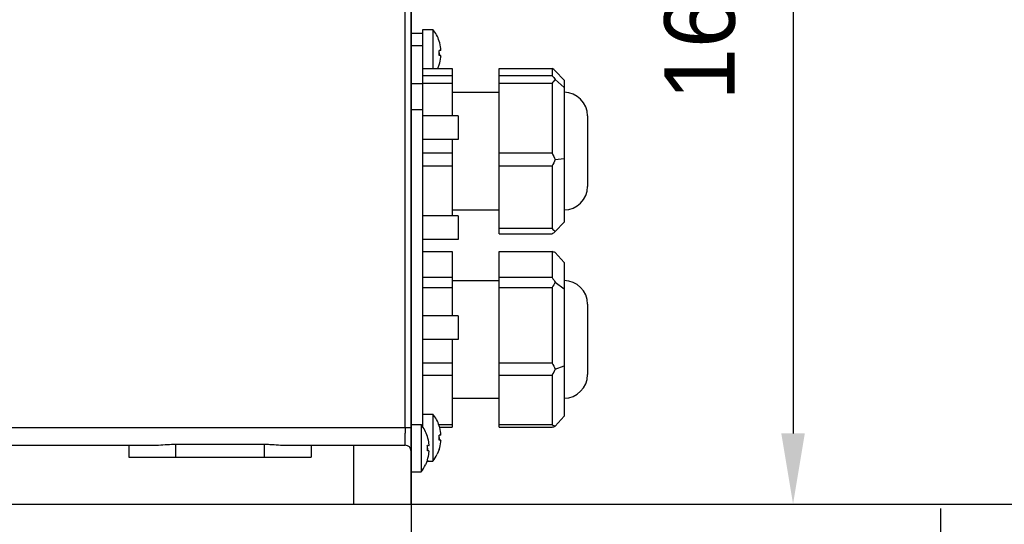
# Model space of a CAD drawing. Header units: millimetres. Extents: x 4086 to 8318, y 123 to 1549.
# Tile 40 of 56: x 6906 to 6989, y 990 to 1032. Entities that reach past the tile are written whole.
import ezdxf

# ---------------------------------------------------------------- set-up
doc = ezdxf.new("R2010")
doc.units = ezdxf.units.MM
doc.styles.get("Standard").update_dxf_attribs({"font": 'SourceHanSansCN-Normal.ttf'})
doc.dimstyles.get("Standard").update_dxf_attribs({"dimscale": 6, "dimtxt": 5, "dimasz": 3, "dimexe": 0.18, "dimexo": 0.0625, "dimgap": 0.8, "dimtad": 1, "dimtoh": 1, "dimdec": 1, "dimlfac": 2, "dimzin": 0, "dimdsep": 46, "dimtxsty": 'Standard', "dimcen": 0.09, "dimclrd": 256, "dimclre": 256, "dimclrt": 256, "dimadec": 0, "dimazin": 2, "dimtfac": 1, "dimtdec": 1, "dimtofl": 0, "dimtmove": 0, "dimatfit": 3, "dimfxl": 1, "dimtolj": 1, "dimtzin": 0, "dimarcsym": 0})

# ---------------------------------------------------------------- blocks, each defined once
blk = doc.blocks.new('*D734')
at = {"lineweight": -2}
for p, q in [((6938.902, 1073.262), (6972.58, 1073.262)), ((6971.5, 1067.262), (6971.5, 997.262)), ((6939.402, 991.262), (6972.58, 991.262))]:
    blk.add_line(p, q, dxfattribs=at)
for points in [[(6972.5, 1067.262), (6970.5, 1067.262), (6971.5, 1073.262)], [(6970.5, 997.262), (6972.5, 997.262), (6971.5, 991.262)]]:
    blk.add_solid(points)
at = {"layer": 'Defpoints', "color": 0}
for p in [(6938.527, 1073.262), (6939.027, 991.262), (6971.5, 991.262)]:
    blk.add_point(p, dxfattribs=at)
at = {"insert": (6963.592, 1032.262), "char_height": 30, "attachment_point": 5, "rotation": 90}
blk.add_mtext('\\A1;\\A1;{\\H0.2x;164}', dxfattribs=at)
blk = doc.blocks.new('*D735')
at = {"lineweight": -2}
for p, q in [((6836.304, 1255.762), (7007.728, 1255.762)), ((7006.648, 1249.762), (7006.648, 997.262)), ((6939.402, 991.262), (7007.728, 991.262))]:
    blk.add_line(p, q, dxfattribs=at)
for points in [[(7007.648, 1249.762), (7005.648, 1249.762), (7006.648, 1255.762)], [(7005.648, 997.262), (7007.648, 997.262), (7006.648, 991.262)]]:
    blk.add_solid(points)
at = {"layer": 'Defpoints', "color": 0}
for p in [(6835.929, 1255.762), (6939.027, 991.262), (7006.648, 991.262)]:
    blk.add_point(p, dxfattribs=at)
at = {"insert": (6998.118, 1123.512), "char_height": 30, "attachment_point": 5, "rotation": 90}
blk.add_mtext('\\A1;\\A1;{\\H0.2x;最大529}', dxfattribs=at)
blk = doc.blocks.new('*D738')
at = {"lineweight": -2}
for p, q in [((6874.012, 1077.387), (6874.012, 940.662)), ((6939.027, 1071.387), (6939.027, 940.662)), ((6880.012, 941.742), (6933.027, 941.742))]:
    blk.add_line(p, q, dxfattribs=at)
for points in [[(6880.012, 942.742), (6880.012, 940.742), (6874.012, 941.742)], [(6933.027, 940.742), (6933.027, 942.742), (6939.027, 941.742)]]:
    blk.add_solid(points)
at = {"layer": 'Defpoints', "color": 0}
for p in [(6874.012, 1077.762), (6939.027, 1071.762), (6939.027, 941.742)]:
    blk.add_point(p, dxfattribs=at)
at = {"insert": (6906.519, 949.654), "char_height": 30, "attachment_point": 5}
blk.add_mtext('\\A1;\\A1;{\\H0.2x;130}', dxfattribs=at)
blk = doc.blocks.new('*D740')
at = {"lineweight": -2}
for p, q in [((6939.027, 990.887), (6939.027, 970.424)), ((6984.027, 990.887), (6984.027, 970.424)), ((6945.027, 971.504), (6978.027, 971.504)), ((6984.027, 971.504), (7081.261, 971.504))]:
    blk.add_line(p, q, dxfattribs=at)
for points in [[(6945.027, 972.504), (6945.027, 970.504), (6939.027, 971.504)], [(6978.027, 970.504), (6978.027, 972.504), (6984.027, 971.504)]]:
    blk.add_solid(points)
at = {"layer": 'Defpoints', "color": 0}
for p in [(6939.027, 991.262), (6984.027, 991.262), (6984.027, 971.504)]:
    blk.add_point(p, dxfattribs=at)
at = {"insert": (7035.644, 980.083), "char_height": 30, "attachment_point": 5}
blk.add_mtext('\\A1;\\A1;{\\H0.2x;90或以上电缆使用空间}', dxfattribs=at)

msp = doc.modelspace()

# ---------------------------------------------------------------- linework, layer by layer
at = {"color": 7, "linetype": 'Continuous'}
for p, q in [((6939.0269, 991.2617), (6939.0269, 1072.7617)), ((6940.0269, 1031.6109), (6940.8886, 1031.6109)), ((6940.0269, 997.7998), (6940.0269, 1031.6109)), ((6940.8886, 1031.6109), (6940.8886, 1028.2949)), ((6940.0269, 1031.2617), (6939.0269, 1031.2617)), ((6941.4102, 1030.6146), (6941.4168, 1030.6184)), ((6939.0269, 1030.2549), (6940.0269, 1030.2549)), ((6941.5483, 1029.8309), (6941.4102, 1029.8309)), ((6941.5483, 1029.3909), (6941.4102, 1029.3909)), ((6940.0269, 1028.2949), (6942.5269, 1028.2949)), ((6941.4168, 1028.6033), (6941.4102, 1028.6071)), ((6942.5269, 1028.2949), (6942.5269, 1024.2617)), ((6946.5269, 1028.2949), (6951.0269, 1028.2949)), ((6946.5269, 1014.2285), (6946.5269, 1028.2949)), ((6951.0269, 1028.2949), (6951.0269, 1027.6659)), ((6951.2817, 1028.0875), (6952.0269, 1027.3044)), ((6942.5269, 1027.6659), (6940.0269, 1027.6659)), ((6951.0269, 1027.6659), (6946.5269, 1027.6659)), ((6951.2817, 1027.366), (6952.0269, 1026.6656)), ((6952.0269, 1027.3044), (6952.0269, 1015.219)), ((6940.0269, 1026.9761), (6939.0269, 1026.9761)), ((6940.0269, 1027.034), (6942.5269, 1027.034)), ((6946.5269, 1027.034), (6951.0269, 1027.034)), ((6951.0269, 1027.034), (6951.0269, 1021.0833)), ((6942.5269, 1026.2617), (6946.5269, 1026.2617)), ((6939.0269, 1024.7907), (6940.0269, 1024.7907)), ((6943.0269, 1024.2617), (6940.0269, 1024.2617)), ((6943.0269, 1024.2617), (6943.0269, 1022.2617)), ((6954.0269, 1024.2615), (6954.0269, 1018.2619)), ((6943.0269, 1022.2617), (6940.0269, 1022.2617)), ((6942.5269, 1022.2617), (6942.5269, 1015.7617)), ((6942.5269, 1021.0833), (6940.0269, 1021.0833)), ((6951.0269, 1021.0833), (6946.5269, 1021.0833)), ((6951.2817, 1020.5401), (6952.0269, 1020.6229)), ((6940.0269, 1020.0007), (6942.5269, 1020.0007)), ((6946.5269, 1020.0007), (6951.0269, 1020.0007)), ((6951.0269, 1020.0007), (6951.0269, 1014.6792)), ((6942.5269, 1016.2617), (6946.5269, 1016.2617)), ((6943.0269, 1015.7617), (6940.0269, 1015.7617)), ((6943.0269, 1015.7617), (6943.0269, 1013.7617)), ((6951.0269, 1014.6792), (6946.5269, 1014.6792)), ((6951.2817, 1014.4359), (6952.0269, 1015.219)), ((6943.0269, 1013.7617), (6940.0269, 1013.7617)), ((6946.5269, 1014.2285), (6951.0269, 1014.2285)), ((6940.0269, 1012.7188), (6942.5269, 1012.7188)), ((6942.5269, 1012.7188), (6942.5269, 1007.2617)), ((6946.5269, 1012.7188), (6951.0269, 1012.7188)), ((6946.5269, 997.8046), (6946.5269, 1012.7188)), ((6951.0269, 1012.7188), (6951.0269, 1010.5138)), ((6951.2817, 1012.641), (6952.0269, 1011.7944)), ((6952.0269, 1011.7944), (6952.0269, 998.729)), ((6942.5269, 1010.5138), (6940.0269, 1010.5138)), ((6951.0269, 1010.5138), (6946.5269, 1010.5138)), ((6940.0269, 1009.6842), (6942.5269, 1009.6842)), ((6942.5269, 1010.2617), (6946.5269, 1010.2617)), ((6946.5269, 1009.6842), (6951.0269, 1009.6842)), ((6951.0269, 1009.6842), (6951.0269, 1003.2511)), ((6951.2817, 1010.1118), (6952.0269, 1009.5554)), ((6954.0269, 1008.2612), (6954.0269, 1002.2622)), ((6943.0269, 1007.2617), (6940.0269, 1007.2617)), ((6943.0269, 1007.2617), (6943.0269, 1005.2617)), ((6943.0269, 1005.2617), (6940.0269, 1005.2617)), ((6942.5269, 1005.2617), (6942.5269, 997.8046)), ((6942.5269, 1003.2511), (6940.0269, 1003.2511)), ((6951.0269, 1003.2511), (6946.5269, 1003.2511)), ((6951.2817, 1002.7325), (6952.0269, 1003.0227)), ((6940.0269, 1002.2272), (6942.5269, 1002.2272)), ((6946.5269, 1002.2272), (6951.0269, 1002.2272)), ((6951.0269, 1002.2272), (6951.0269, 997.9989)), ((6942.5269, 1000.2617), (6946.5269, 1000.2617)), ((6940.0269, 998.9125), (6940.8886, 998.9125)), ((6940.8886, 998.9125), (6940.8886, 994.9125)), ((6951.2817, 997.8824), (6952.0269, 998.729)), ((6939.0269, 998.0117), (6939.8886, 998.0117)), ((6939.8886, 998.0117), (6939.8886, 994.0117)), ((6941.4102, 997.9162), (6941.4168, 997.9201)), ((6942.5269, 997.9989), (6941.4168, 997.9989)), ((6951.0269, 997.9989), (6946.5269, 997.9989)), ((6875.0321, 997.7598), (6939.027, 997.7616)), ((6938.5268, 996.2622), (6938.5269, 997.2999)), ((6940.4102, 997.0154), (6940.4168, 997.0192)), ((6941.5483, 997.1325), (6941.4102, 997.1325)), ((6941.4168, 997.8046), (6942.5269, 997.8046)), ((6946.5269, 997.8046), (6951.0269, 997.8046)), ((6846.7925, 996.2617), (6917.0987, 996.2617)), ((6915.0269, 996.2617), (6915.0269, 995.2617)), ((6919.0269, 996.3471), (6926.5269, 996.3471)), ((6919.0269, 995.2617), (6919.0269, 996.3471)), ((6926.5269, 996.3471), (6926.5269, 995.2617)), ((6928.4626, 996.2617), (6938.5269, 996.2617)), ((6930.5269, 996.2617), (6930.5269, 995.2617)), ((6934.151, 991.2617), (6934.151, 996.2617)), ((6940.5483, 996.2317), (6940.4102, 996.2317)), ((6941.5483, 996.6925), (6941.4102, 996.6925)), ((6940.5483, 995.7917), (6940.4102, 995.7917)), ((6941.4168, 995.905), (6941.2518, 995.4957)), ((6941.4168, 995.905), (6941.4102, 995.9088)), ((6915.0269, 995.2617), (6930.5269, 995.2617)), ((6940.4168, 995.0041), (6940.2518, 994.5949)), ((6940.4168, 995.0041), (6940.4102, 995.0079)), ((6940.4168, 994.9125), (6940.8886, 994.9125)), ((6939.0269, 994.0117), (6939.8886, 994.0117)), ((6846.7924, 991.2617), (6939.0269, 991.2617))]:
    msp.add_line(p, q, dxfattribs=at)
msp.add_line((6939.0269, 991.2617), (6984.0269, 991.2617))
for centre, radius, start, end in [((6938.3048, 1029.5992), 3.2746, 18.13505, 37.903297), ((6938.3269, 1029.6109), 3.2425, 6.552172, 18.032352), ((6938.3269, 1029.6109), 3.2425, 341.967648, 353.447828), ((6938.3202, 1029.6134), 3.2571, 336.076942, 341.933293), ((6952.0269, 1024.2617), 2, 0, 90), ((6952.0269, 1018.2617), 2, 270, 0), ((6952.0269, 1008.2617), 2, 0, 90), ((6952.0269, 1002.2617), 2, 270, 0), ((6938.3048, 996.9008), 3.2746, 18.13505, 37.903297), ((6937.3048, 996), 3.2746, 18.13505, 37.903297), ((6938.3269, 996.9125), 3.2425, 6.552172, 18.032352), ((7097.4895, 998.1506), 158.9649, 180.140174, 180.3066), ((6937.3269, 996.0117), 3.2425, 6.552172, 18.032352), ((6938.5269, 995.7617), 0.5, 0, 90), ((6938.3269, 996.9125), 3.2425, 341.967648, 353.447828), ((6937.3269, 996.0117), 3.2425, 341.967648, 353.447828), ((6938.3189, 996.9174), 3.2593, 322.038106, 334.137755), ((6937.3189, 996.0166), 3.2593, 322.038106, 334.137755)]:
    msp.add_arc(centre, radius, start, end, dxfattribs=at)
for centre, major_axis, ratio, start_param, end_param in [((6957.7769, 1021.2617), (7.4913, -7.4913), 0.0482154, 2.666172, 2.738744), ((6957.7769, 1021.2617), (7.4913, -7.4913), 0.0482154, -2.6423877, -2.5698158), ((6957.7769, 1021.2617), (6.3071, -6.3071), 0.6434783, -3.0934145, -3.0208426), ((6957.7769, 1021.2617), (6.3071, -6.3071), 0.6434783, -2.118789, -2.046217), ((6957.7769, 1021.2617), (6.6683, 6.6683), 0.5148042, 2.1425732, 2.2151452), ((6957.7769, 1021.2617), (6.6683, 6.6683), 0.5148042, 3.1171988, 3.1897708), ((6957.7769, 1021.2617), (7.4913, 7.4913), 0.0482154, 3.5444414, 3.6170133), ((6957.7769, 1005.2617), (7.3894, -7.3894), 0.1737015, 2.7899794, 2.8625514), ((6957.7769, 1005.2617), (7.3894, -7.3894), 0.1737015, -2.5185803, -2.4460084), ((6957.7769, 1005.2617), (5.7576, -5.7576), 0.8347679, -2.9696071, -2.8970352), ((6957.7769, 1005.2617), (5.7576, -5.7576), 0.8347679, -1.9949816, -1.9224096), ((6957.7769, 1005.2617), (7.0411, 7.0411), 0.3668578, 2.2663806, 2.3389526), ((6957.7769, 1005.2617), (7.0411, 7.0411), 0.3668578, -3.0421791, -2.9696071), ((6957.7769, 1005.2617), (7.3894, 7.3894), 0.1737015, 3.420634, 3.4932059)]:
    msp.add_ellipse(centre, major_axis=major_axis, ratio=ratio, start_param=start_param, end_param=end_param, dxfattribs=at)
for points, knots in [([(6938.5233, 997.7622), (6938.5237, 1001.6931), (6938.5268, 1017.4002), (6938.5109, 1033.1073), (6938.5148, 1044.8836)], [0, 0, 0, 0, 0.2502597, 1, 1, 1, 1]), ([(6941.4138, 1029.7576), (6941.4131, 1029.7698), (6941.4113, 1029.794), (6941.4086, 1029.8182), (6941.4069, 1029.8303)], [0, 0, 0, 0, 0.4997862, 1, 1, 1, 1]), ([(6941.4164, 1029.6843), (6941.4162, 1029.6965), (6941.4157, 1029.721), (6941.4146, 1029.7454), (6941.4138, 1029.7576)], [0, 0, 0, 0, 0.500128, 1, 1, 1, 1]), ([(6941.4168, 1029.6109), (6941.4168, 1029.6231), (6941.4168, 1029.6476), (6941.4166, 1029.672), (6941.4164, 1029.6843)], [0, 0, 0, 0, 0.4999657, 1, 1, 1, 1]), ([(6941.5547, 1029.9025), (6941.5539, 1029.9095), (6941.5518, 1029.9245), (6941.549, 1029.9393), (6941.5474, 1029.9472)], [0, 0, 0, 0, 0.4668641, 1, 1, 1, 1]), ([(6941.5483, 1029.8309), (6941.5511, 1029.8309), (6941.5556, 1029.8433), (6941.5562, 1029.8514), (6941.5566, 1029.8584)], [0, 0, 0, 0, 0.2882851, 1, 1, 1, 1]), ([(6941.5566, 1029.8584), (6941.5569, 1029.8649), (6941.5569, 1029.8796), (6941.5557, 1029.8943), (6941.5547, 1029.9025)], [0, 0, 0, 0, 0.4389885, 1, 1, 1, 1]), ([(6941.4138, 1029.464), (6941.4131, 1029.4519), (6941.4113, 1029.4277), (6941.4086, 1029.4035), (6941.407, 1029.3915)], [0, 0, 0, 0, 0.4997907, 1, 1, 1, 1]), ([(6941.416, 1029.5375), (6941.416, 1029.5497), (6941.4157, 1029.574), (6941.4144, 1029.5984), (6941.4135, 1029.6106)], [0, 0, 0, 0, 0.4996019, 1, 1, 1, 1]), ([(6941.4164, 1029.5374), (6941.4162, 1029.5251), (6941.4157, 1029.5007), (6941.4146, 1029.4762), (6941.4138, 1029.464)], [0, 0, 0, 0, 0.5001277, 1, 1, 1, 1]), ([(6941.4168, 1029.6109), (6941.4168, 1029.5986), (6941.4168, 1029.5741), (6941.4166, 1029.5496), (6941.4164, 1029.5374)], [0, 0, 0, 0, 0.4999657, 1, 1, 1, 1]), ([(6941.5569, 1029.3533), (6941.5569, 1029.3583), (6941.5552, 1029.3794), (6941.5491, 1029.3552), (6941.5474, 1029.3485)], [0, 0, 0, 0, 0.415628, 1, 1, 1, 1]), ([(6941.4138, 997.0592), (6941.4131, 997.0714), (6941.4113, 997.0957), (6941.4086, 997.1199), (6941.4069, 997.1319)], [0, 0, 0, 0, 0.4997862, 1, 1, 1, 1]), ([(6941.4164, 996.9859), (6941.4162, 996.9981), (6941.4157, 997.0226), (6941.4146, 997.047), (6941.4138, 997.0592)], [0, 0, 0, 0, 0.500128, 1, 1, 1, 1]), ([(6941.5547, 997.2041), (6941.5539, 997.2111), (6941.5518, 997.2261), (6941.549, 997.241), (6941.5474, 997.2489)], [0, 0, 0, 0, 0.4668641, 1, 1, 1, 1]), ([(6941.5483, 997.1325), (6941.5511, 997.1325), (6941.5556, 997.1449), (6941.5562, 997.1531), (6941.5566, 997.16)], [0, 0, 0, 0, 0.2882851, 1, 1, 1, 1]), ([(6941.5566, 997.16), (6941.5569, 997.1665), (6941.5569, 997.1812), (6941.5557, 997.1959), (6941.5547, 997.2041)], [0, 0, 0, 0, 0.4389885, 1, 1, 1, 1]), ([(6917.1026, 996.2618), (6917.254, 996.2621), (6917.8956, 996.2926), (6918.5362, 996.3472), (6919.0269, 996.3472)], [0, 0, 0, 0, 0.2357672, 1, 1, 1, 1]), ([(6926.5269, 996.3473), (6926.6949, 996.3473), (6927.3408, 996.334), (6927.9845, 996.2619), (6928.4622, 996.262)], [0, 0, 0, 0, 0.2602376, 1, 1, 1, 1]), ([(6940.4138, 996.1584), (6940.4131, 996.1706), (6940.4113, 996.1948), (6940.4086, 996.219), (6940.4069, 996.2311)], [0, 0, 0, 0, 0.4997862, 1, 1, 1, 1]), ([(6940.5547, 996.3033), (6940.5539, 996.3103), (6940.5518, 996.3253), (6940.549, 996.3402), (6940.5474, 996.348)], [0, 0, 0, 0, 0.4668641, 1, 1, 1, 1]), ([(6940.5483, 996.2317), (6940.5511, 996.2317), (6940.5556, 996.2441), (6940.5562, 996.2523), (6940.5566, 996.2592)], [0, 0, 0, 0, 0.2882851, 1, 1, 1, 1]), ([(6940.5566, 996.2592), (6940.5569, 996.2657), (6940.5569, 996.2804), (6940.5557, 996.2951), (6940.5547, 996.3033)], [0, 0, 0, 0, 0.4389885, 1, 1, 1, 1]), ([(6941.4138, 996.7657), (6941.4131, 996.7535), (6941.4113, 996.7293), (6941.4086, 996.7051), (6941.407, 996.6931)], [0, 0, 0, 0, 0.4997907, 1, 1, 1, 1]), ([(6941.416, 996.8391), (6941.416, 996.8513), (6941.4157, 996.8757), (6941.4144, 996.9), (6941.4135, 996.9122)], [0, 0, 0, 0, 0.4996019, 1, 1, 1, 1]), ([(6941.4164, 996.839), (6941.4162, 996.8268), (6941.4157, 996.8023), (6941.4146, 996.7779), (6941.4138, 996.7657)], [0, 0, 0, 0, 0.5001277, 1, 1, 1, 1]), ([(6941.4168, 996.9125), (6941.4168, 996.9247), (6941.4168, 996.9492), (6941.4166, 996.9737), (6941.4164, 996.9859)], [0, 0, 0, 0, 0.4999657, 1, 1, 1, 1]), ([(6941.4168, 996.9125), (6941.4168, 996.9003), (6941.4168, 996.8758), (6941.4166, 996.8513), (6941.4164, 996.839)], [0, 0, 0, 0, 0.4999657, 1, 1, 1, 1]), ([(6941.5569, 996.655), (6941.5569, 996.6599), (6941.5552, 996.6811), (6941.5491, 996.6569), (6941.5474, 996.6501)], [0, 0, 0, 0, 0.415628, 1, 1, 1, 1]), ([(6940.4138, 995.8649), (6940.4131, 995.8527), (6940.4113, 995.8285), (6940.4086, 995.8043), (6940.407, 995.7923)], [0, 0, 0, 0, 0.4997907, 1, 1, 1, 1]), ([(6940.416, 995.9383), (6940.416, 995.9505), (6940.4157, 995.9749), (6940.4144, 995.9992), (6940.4135, 996.0114)], [0, 0, 0, 0, 0.4996019, 1, 1, 1, 1]), ([(6940.4164, 996.0851), (6940.4162, 996.0973), (6940.4157, 996.1218), (6940.4146, 996.1462), (6940.4138, 996.1584)], [0, 0, 0, 0, 0.500128, 1, 1, 1, 1]), ([(6940.4164, 995.9382), (6940.4162, 995.926), (6940.4157, 995.9015), (6940.4146, 995.8771), (6940.4138, 995.8649)], [0, 0, 0, 0, 0.5001277, 1, 1, 1, 1]), ([(6940.4168, 996.0117), (6940.4168, 996.0239), (6940.4168, 996.0484), (6940.4166, 996.0729), (6940.4164, 996.0851)], [0, 0, 0, 0, 0.4999657, 1, 1, 1, 1]), ([(6940.4168, 996.0117), (6940.4168, 995.9994), (6940.4168, 995.9749), (6940.4166, 995.9504), (6940.4164, 995.9382)], [0, 0, 0, 0, 0.4999657, 1, 1, 1, 1]), ([(6940.5569, 995.7541), (6940.5569, 995.7591), (6940.5552, 995.7802), (6940.5491, 995.756), (6940.5474, 995.7493)], [0, 0, 0, 0, 0.415628, 1, 1, 1, 1])]:
    msp.add_open_spline(points, degree=3, knots=knots, dxfattribs=at)
for points in [[(6941.4164, 1029.6842), (6941.4157, 1029.733), (6941.4135, 1029.7819), (6941.4069, 1029.8303)], [(6941.4102, 1029.3909), (6941.4131, 1029.4397), (6941.416, 1029.4886), (6941.416, 1029.5375)], [(6941.5483, 1029.2409), (6941.5525, 1029.2782), (6941.5569, 1029.3157), (6941.5569, 1029.3533)], [(6941.4164, 996.9859), (6941.4157, 997.0347), (6941.4135, 997.0836), (6941.4069, 997.1319)], [(6940.4164, 996.0851), (6940.4157, 996.1338), (6940.4135, 996.1828), (6940.4069, 996.2311)], [(6941.4102, 996.6925), (6941.4131, 996.7413), (6941.416, 996.7902), (6941.416, 996.8391)], [(6941.5483, 996.5425), (6941.5525, 996.5799), (6941.5569, 996.6174), (6941.5569, 996.655)], [(6940.4102, 995.7917), (6940.4131, 995.8405), (6940.416, 995.8894), (6940.416, 995.9383)], [(6940.5483, 995.6417), (6940.5525, 995.679), (6940.5569, 995.7165), (6940.5569, 995.7541)]]:
    msp.add_open_spline(points, degree=3, dxfattribs=at)

# ---------------------------------------------------------------- dimensions: what is measured, and where the dimension line sits
for base, p1, text, picture, middle in [((7006.6483, 991.2617), (6835.9293, 1255.7617), '\\A1;{\\H0.2x;最大529}', '*D735', (7006.6483, 1123.5117)), ((6971.4999, 991.2617), (6938.5269, 1073.2619), '\\A1;{\\H0.2x;164}', '*D734', (6971.4999, 1032.2618))]:
    dim = msp.add_linear_dim(base=base, p1=p1, p2=(6939.0269, 991.2617), angle=90, text=text, dimstyle='Standard', override={"dimasz": 1, "dimtxsty": 'Standard'})
    dim.commit()
    dim.dimension.update_dxf_attribs({"geometry": picture, "text_midpoint": middle, "dimtype": 160})
dim = msp.add_linear_dim(base=(6939.0269, 941.7423), p1=(6874.0119, 1077.7617), p2=(6939.0269, 1071.7617), text='\\A1;{\\H0.2x;130}', dimstyle='Standard', override={"dimasz": 1, "dimtxsty": 'Standard'})
dim.commit()
dim.dimension.update_dxf_attribs({"geometry": '*D738', "text_midpoint": (6906.5194, 941.7423), "dimtype": 160})
dim = msp.add_linear_dim(base=(6984.0269, 971.5043), p1=(6939.0269, 991.2617), p2=(6984.0269, 991.2617), text='\\A1;{\\H0.2x;90或以上电缆使用空间}', dimstyle='Standard', override={"dimasz": 1, "dimtxsty": 'Standard'})
dim.commit()
dim.dimension.update_dxf_attribs({"geometry": '*D740', "text_midpoint": (7035.6441, 980.0828)})

doc.saveas('drawing.dxf')
